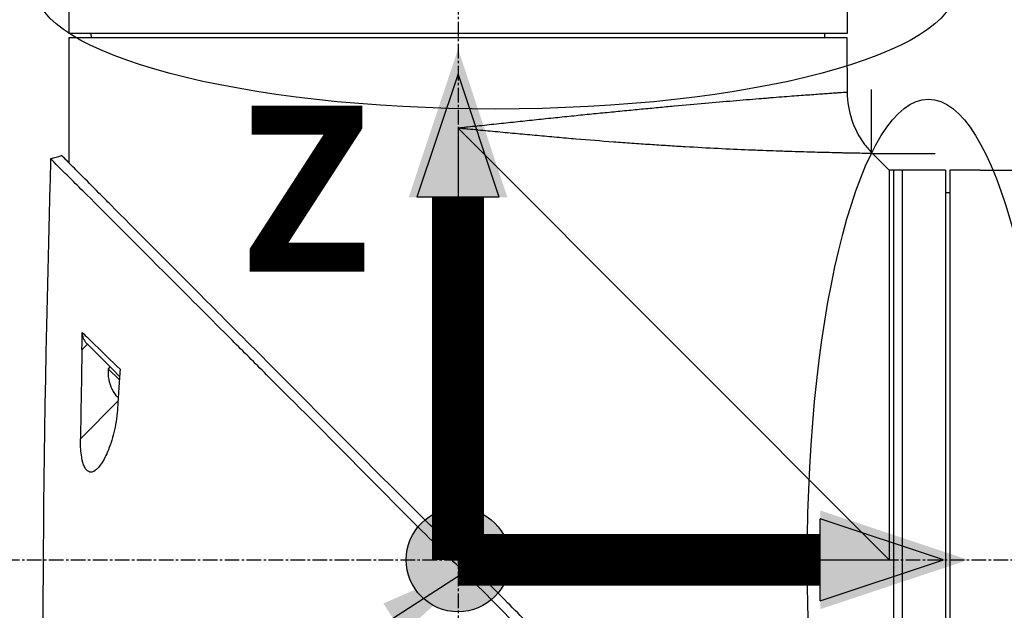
# Model space of a CAD drawing. Header units: millimetres. Extents: x 0 to 4378, y 0 to 2376.
# Tile 149 of 224: x 1525 to 1639, y 1634 to 1702. Entities that reach past the tile are written whole.
import ezdxf

# ---------------------------------------------------------------- set-up
doc = ezdxf.new("R2010")
doc.units = ezdxf.units.MM
doc.header["$LTSCALE"] = 0.2
doc.linetypes.add('CENTER2', pattern=[1.125, 0.75, -0.125, 0.125, -0.125])
for name, color, linetype in [('02_Center Line', 1, 'CENTER2'), ('07_Special Line2', 76, 'Continuous'), ('12_Before Rev.Num.', 5, 'Continuous'), ('13_After Rev.Num.', 6, 'Continuous')]:
    doc.layers.add(name, color=color, linetype=linetype)
doc.layers.add('14_Mark', color=7, linetype='Continuous', true_color=0xe03c31)
doc.styles.add('Rainbow-5.0 Style', font='malgunsl.ttf')
doc.dimstyles.new('Rainbow-5.0 Style', dxfattribs={"dimtxt": 4, "dimasz": 2.5, "dimexe": 1, "dimexo": 1, "dimgap": 1, "dimtad": 1, "dimdsep": 46, "dimtxsty": 'Rainbow-5.0 Style', "dimcen": 0, "dimclrd": 251, "dimclre": 251, "dimclrt": 7, "dimazin": 3, "dimtp": 0.1, "dimtm": 0.1, "dimtfac": 0.61, "dimtmove": 0, "dimatfit": 3, "dimfxl": 1, "dimlwd": -1, "dimlwe": -1, "dimarcsym": 1})

# ---------------------------------------------------------------- blocks, each defined once
blk = doc.blocks.new('*D131')
at = {"color": 251, "linetype": 'ByBlock', "transparency": 16777216}
for p, q in [((1638.55, 1756.68), (1891.38, 1756.68)), ((1887.38, 1649.53), (1887.38, 1746.68)), ((1755.7, 1639.53), (1891.38, 1639.53))]:
    blk.add_line(p, q, dxfattribs=at)
at = {"color": 251, "transparency": 16777216}
for points in [[(1885.72, 1746.68), (1889.05, 1746.68), (1887.38, 1756.68)], [(1885.72, 1649.53), (1889.05, 1649.53), (1887.38, 1639.53)]]:
    blk.add_solid(points, dxfattribs=at)
at = {"layer": 'Defpoints', "color": 0, "transparency": 16777216}
for p in [(1634.55, 1756.68), (1887.38, 1756.68), (1751.7, 1639.53)]:
    blk.add_point(p, dxfattribs=at)
at = {"color": 7, "transparency": 16777216, "insert": (1875.07, 1698.11), "char_height": 16, "attachment_point": 5, "rotation": 90, "style": 'Rainbow-5.0 Style'}
blk.add_mtext('117.15', dxfattribs=at)
blk = doc.blocks.new('*D132')
at = {"color": 251, "linetype": 'ByBlock', "transparency": 16777216}
for p, q in [((1638.55, 1756.68), (1943.4, 1756.68)), ((1939.4, 1746.68), (1939.4, 866.68)), ((1814.42, 856.68), (1943.4, 856.68))]:
    blk.add_line(p, q, dxfattribs=at)
at = {"color": 251, "transparency": 16777216}
for points in [[(1937.74, 1746.68), (1941.07, 1746.68), (1939.4, 1756.68)], [(1937.74, 866.68), (1941.07, 866.68), (1939.4, 856.68)]]:
    blk.add_solid(points, dxfattribs=at)
at = {"layer": 'Defpoints', "color": 0, "transparency": 16777216}
for p in [(1634.55, 1756.68), (1810.42, 856.68), (1939.4, 856.68)]:
    blk.add_point(p, dxfattribs=at)
at = {"color": 7, "transparency": 16777216, "insert": (1927.12, 1306.68), "char_height": 16, "attachment_point": 5, "rotation": 90, "style": 'Rainbow-5.0 Style'}
blk.add_mtext('900', dxfattribs=at)
blk = doc.blocks.new('*D133')
at = {"color": 251, "linetype": 'ByBlock', "transparency": 16777216}
for p, q in [((1575.56, 1808.65), (1575.56, 1872.74)), ((1692.71, 1691.5), (1692.71, 1872.74)), ((1585.56, 1868.74), (1682.71, 1868.74))]:
    blk.add_line(p, q, dxfattribs=at)
at = {"color": 251, "transparency": 16777216}
for points in [[(1585.56, 1870.4), (1585.56, 1867.07), (1575.56, 1868.74)], [(1682.71, 1870.4), (1682.71, 1867.07), (1692.71, 1868.74)]]:
    blk.add_solid(points, dxfattribs=at)
at = {"layer": 'Defpoints', "color": 0, "transparency": 16777216}
for p in [(1692.71, 1868.74), (1575.56, 1804.65), (1692.71, 1687.5)]:
    blk.add_point(p, dxfattribs=at)
at = {"color": 7, "transparency": 16777216, "insert": (1634.13, 1881.05), "char_height": 16, "attachment_point": 5, "style": 'Rainbow-5.0 Style'}
blk.add_mtext('117.15', dxfattribs=at)
blk = doc.blocks.new('Blk$A37R2-3W24R')
for p, q in [((-201.25, 1047.15), (-201.25, 1040.65)), ((-111.25, 1046.65), (-111.25, 1040.65)), ((-111.25, 1040.65), (-201.25, 1040.65)), ((-198.64, 1040.15), (-198.65, 1040.65)), ((-113.86, 1040.15), (-113.85, 1040.65)), ((-111.25, 1040.15), (-201.25, 1040.15)), ((-201.25, 1040.15), (-201.25, 1037.15)), ((-111.25, 1037.15), (-111.25, 1040.15)), ((-201.25, 1036.65), (-201.25, 1025.7)), ((-111.25, 1036.65), (-111.25, 1033.84)), ((-116.25, 1033.48), (-116.25, 1033.48)), ((-156.25, 1029.7), (-156.25, 980.73)), ((-106.4, 979.85), (-156.25, 1029.7)), ((-106.4, 1024.85), (-108.32, 1026.77)), ((-99.9, 1024.85), (-106.4, 1024.85)), ((-105.9, 1024.85), (-105.9, 934.85)), ((-104.9, 1024.85), (-104.9, 934.85)), ((-99.9, 1024.85), (-99.9, 934.85)), ((-99.4, 1024.85), (-99.4, 934.85)), ((-96.4, 1024.85), (-99.4, 1024.85)), ((-95.9, 1024.85), (-84.98, 1024.85)), ((-99.4, 1022.24), (-99.9, 1022.25)), ((-199.11, 1004.75), (-199.73, 1004.12)), ((-199.11, 1004.75), (-196.18, 1001.82)), ((-197.68, 1004.14), (-197.68, 1004.14)), ((-197.66, 1004.12), (-197.66, 1004.12)), ((-196.49, 1002.13), (-196.7, 1001.92)), ((-196.7, 1001.92), (-195.41, 1000.63)), ((-196.18, 1001.82), (-195.39, 1001.03)), ((-196.25, 999.54), (-196.24, 999.55)), ((-195.63, 998.62), (-195.54, 998.72)), ((-199.9, 993.84), (-195.57, 998.17)), ((-155.37, 979.85), (-106.4, 979.85))]:
    blk.add_line(p, q)
for radius, start, end in [(4.52, 175.2393, 206.2869), (4.5, 206.2241, 220.3846)]:
    blk.add_arc((-192.2, 1001.54), radius, start, end)
for centre, major_axis, ratio, start_param, end_param in [((2323.9, 932.01), (-101.98, 2690.77), 0.938894, 1.500251, 1.501378), ((-174, 1285.85), (26.02, 366.09), 0.042138, 2.37416, 2.795052), ((-181.51, 1160.08), (-14.62, -235.71), 0.048312, 5.438434, 5.498234)]:
    blk.add_ellipse(centre, major_axis=major_axis, ratio=ratio, start_param=start_param, end_param=end_param)
for points, knots in [([(-201.25, 1037.15), (-201.25, 1037.09), (-201.25, 1037.02), (-201.25, 1036.9), (-201.25, 1036.84), (-201.25, 1036.75), (-201.25, 1036.71), (-201.25, 1036.66), (-201.25, 1036.65), (-201.25, 1036.65)], [0, 0, 0, 0, 0.0188345, 0.0188345, 0.037669, 0.037669, 0.0565035, 0.0565035, 0.075338, 0.075338, 0.075338, 0.075338]), ([(-111.25, 1036.65), (-111.25, 1036.65), (-111.25, 1036.66), (-111.25, 1036.71), (-111.25, 1036.75), (-111.25, 1036.84), (-111.25, 1036.9), (-111.25, 1037.02), (-111.25, 1037.09), (-111.25, 1037.15)], [-0.075338, -0.075338, -0.075338, -0.075338, -0.0565035, -0.0565035, -0.037669, -0.037669, -0.0188345, -0.0188345, 0, 0, 0, 0]), ([(-111.25, 1033.84), (-111.25, 1033.84), (-111.25, 1033.84), (-111.26, 1033.84), (-111.27, 1033.84), (-111.29, 1033.84), (-111.3, 1033.84), (-111.34, 1033.84), (-111.4, 1033.83), (-111.47, 1033.83), (-111.54, 1033.82), (-111.63, 1033.82), (-111.74, 1033.81), (-111.84, 1033.8), (-111.97, 1033.79), (-112.11, 1033.78), (-112.26, 1033.77), (-112.42, 1033.76), (-112.59, 1033.75), (-112.77, 1033.74), (-112.97, 1033.72), (-113.19, 1033.71), (-113.29, 1033.7), (-113.4, 1033.69), (-113.52, 1033.68), (-113.52, 1033.68), (-113.52, 1033.68), (-113.52, 1033.68), (-113.64, 1033.67), (-113.76, 1033.67), (-113.88, 1033.66), (-113.88, 1033.66), (-113.88, 1033.66), (-113.88, 1033.66), (-114.13, 1033.64), (-114.4, 1033.62), (-114.68, 1033.6), (-114.68, 1033.6), (-114.68, 1033.6), (-114.69, 1033.6), (-114.97, 1033.58), (-115.26, 1033.56), (-115.58, 1033.53), (-115.58, 1033.53), (-115.58, 1033.53), (-115.58, 1033.53), (-115.89, 1033.51), (-116.22, 1033.49), (-116.56, 1033.46), (-116.57, 1033.46), (-116.57, 1033.46), (-116.57, 1033.46), (-116.92, 1033.43), (-117.27, 1033.41), (-117.65, 1033.38), (-117.65, 1033.38), (-117.65, 1033.38), (-117.66, 1033.38), (-118.03, 1033.35), (-118.42, 1033.32), (-118.83, 1033.29), (-118.83, 1033.29), (-118.83, 1033.29), (-118.84, 1033.29), (-119.24, 1033.26), (-119.66, 1033.22), (-120.1, 1033.19), (-120.1, 1033.19), (-120.11, 1033.19), (-120.11, 1033.19), (-120.33, 1033.17), (-120.55, 1033.15), (-120.77, 1033.13), (-121, 1033.12), (-121.23, 1033.1), (-121.47, 1033.08), (-121.47, 1033.08), (-121.47, 1033.08), (-121.48, 1033.08), (-121.94, 1033.04), (-122.42, 1033), (-122.91, 1032.96), (-122.92, 1032.96), (-122.92, 1032.96), (-122.93, 1032.96), (-123.42, 1032.92), (-123.92, 1032.88), (-124.43, 1032.83), (-124.44, 1032.83), (-124.44, 1032.83), (-124.45, 1032.83), (-125.48, 1032.75), (-126.56, 1032.65), (-127.69, 1032.55), (-127.69, 1032.55), (-127.7, 1032.55), (-127.7, 1032.55), (-128.83, 1032.45), (-130.01, 1032.35), (-131.23, 1032.24), (-131.24, 1032.24), (-131.24, 1032.23), (-131.25, 1032.23), (-131.86, 1032.18), (-132.48, 1032.12), (-133.11, 1032.06), (-133.11, 1032.06), (-133.12, 1032.06), (-133.12, 1032.06), (-133.75, 1032), (-134.39, 1031.94), (-135.03, 1031.88), (-135.04, 1031.88), (-135.04, 1031.88), (-135.05, 1031.88), (-135.69, 1031.82), (-136.34, 1031.75), (-136.99, 1031.69), (-137, 1031.69), (-137.01, 1031.69), (-137.01, 1031.69), (-137.67, 1031.62), (-138.33, 1031.56), (-139, 1031.49), (-139.01, 1031.49), (-139.01, 1031.49), (-139.02, 1031.49), (-139.69, 1031.43), (-140.36, 1031.36), (-141.05, 1031.29), (-141.05, 1031.29), (-141.06, 1031.29), (-141.06, 1031.29), (-141.74, 1031.22), (-142.44, 1031.15), (-143.13, 1031.08), (-143.14, 1031.08), (-143.14, 1031.08), (-143.15, 1031.08), (-143.84, 1031), (-144.55, 1030.93), (-145.26, 1030.86), (-145.26, 1030.86), (-145.27, 1030.86), (-145.27, 1030.86), (-145.99, 1030.78), (-146.71, 1030.71), (-147.44, 1030.63), (-148.16, 1030.56), (-148.89, 1030.48), (-149.62, 1030.4), (-150.35, 1030.33), (-151.09, 1030.25), (-151.82, 1030.17), (-152.19, 1030.13), (-152.56, 1030.09), (-152.93, 1030.05), (-153.3, 1030.01), (-153.66, 1029.97), (-154.03, 1029.93), (-154.4, 1029.9), (-154.77, 1029.86), (-155.14, 1029.82), (-155.33, 1029.8), (-155.51, 1029.78), (-155.7, 1029.76), (-155.88, 1029.74), (-156.07, 1029.72), (-156.25, 1029.7)], [0.07060728, 0.07060728, 0.07060728, 0.07060728, 0.07170361, 0.07170361, 0.07170361, 0.07280828, 0.07280828, 0.07280828, 0.07501635, 0.07501635, 0.07501635, 0.07721945, 0.07721945, 0.07721945, 0.07943249, 0.07943249, 0.07943249, 0.08163213, 0.08163213, 0.08163213, 0.08384862, 0.08384862, 0.08384862, 0.08494202, 0.08494202, 0.08494202, 0.08495266, 0.08495266, 0.08495266, 0.08604529, 0.08604529, 0.08604529, 0.08605669, 0.08605669, 0.08605669, 0.08825193, 0.08825193, 0.08825193, 0.08826476, 0.08826476, 0.08826476, 0.09045866, 0.09045866, 0.09045866, 0.09047283, 0.09047283, 0.09047283, 0.09266548, 0.09266548, 0.09266548, 0.0926809, 0.0926809, 0.0926809, 0.09487241, 0.09487241, 0.09487241, 0.09488896, 0.09488896, 0.09488896, 0.09707944, 0.09707944, 0.09707944, 0.09709703, 0.09709703, 0.09709703, 0.0992866, 0.0992866, 0.0992866, 0.0993051, 0.0993051, 0.0993051, 0.10038972, 0.10038972, 0.10038972, 0.10149384, 0.10149384, 0.10149384, 0.10151317, 0.10151317, 0.10151317, 0.10370128, 0.10370128, 0.10370128, 0.10372124, 0.10372124, 0.10372124, 0.10590889, 0.10590889, 0.10590889, 0.10592931, 0.10592931, 0.10592931, 0.11032469, 0.11032469, 0.11032469, 0.11034544, 0.11034544, 0.11034544, 0.11474132, 0.11474132, 0.11474132, 0.11476158, 0.11476158, 0.11476158, 0.11694994, 0.11694994, 0.11694994, 0.11696965, 0.11696965, 0.11696965, 0.11915879, 0.11915879, 0.11915879, 0.11917771, 0.11917771, 0.11917771, 0.12136786, 0.12136786, 0.12136786, 0.12138578, 0.12138578, 0.12138578, 0.12357717, 0.12357717, 0.12357717, 0.12359385, 0.12359385, 0.12359385, 0.12578671, 0.12578671, 0.12578671, 0.12580192, 0.12580192, 0.12580192, 0.12799646, 0.12799646, 0.12799646, 0.12800999, 0.12800999, 0.12800999, 0.13020641, 0.13020641, 0.13020641, 0.13021805, 0.13021805, 0.13021805, 0.13242612, 0.13242612, 0.13242612, 0.13463419, 0.13463419, 0.13463419, 0.13684226, 0.13684226, 0.13684226, 0.13794629, 0.13794629, 0.13794629, 0.13905033, 0.13905033, 0.13905033, 0.14015436, 0.14015436, 0.14015436, 0.14070638, 0.14070638, 0.14070638, 0.1412584, 0.1412584, 0.1412584, 0.1412584]), ([(-111.25, 1033.84), (-111.25, 1032.76), (-111.07, 1031.67), (-110.38, 1029.64), (-109.88, 1028.67), (-108.96, 1027.45), (-108.65, 1027.1), (-108.32, 1026.77)], [0, 0, 0, 0, 0.3242583, 0.3242583, 0.6426929, 0.6426929, 0.7824853, 0.7824853, 0.7824853, 0.7824853]), ([(-108.32, 1026.77), (-108.32, 1026.77), (-108.32, 1026.77), (-108.36, 1026.77), (-108.54, 1026.77), (-108.84, 1026.78), (-109.38, 1026.79), (-110.06, 1026.8), (-110.79, 1026.82), (-111.19, 1026.82), (-111.61, 1026.83), (-112.21, 1026.85), (-113.03, 1026.87), (-114.11, 1026.89), (-115.29, 1026.92), (-116.57, 1026.96), (-117.72, 1027), (-118.69, 1027.03), (-119.7, 1027.06), (-121.02, 1027.11), (-123.21, 1027.2), (-126.14, 1027.33), (-129, 1027.49), (-130.98, 1027.6), (-132.33, 1027.69), (-134.05, 1027.8), (-136.14, 1027.94), (-138.97, 1028.15), (-141.87, 1028.38), (-144.84, 1028.63), (-147.1, 1028.84), (-149.37, 1029.05), (-151.66, 1029.26), (-153.57, 1029.44), (-154.91, 1029.57), (-155.68, 1029.64), (-156.06, 1029.68), (-156.25, 1029.7)], [0.07327246, 0.07327246, 0.07327246, 0.07327246, 0.0732784, 0.0755701, 0.07786179, 0.08015349, 0.08244518, 0.08702857, 0.08817442, 0.08932027, 0.09046611, 0.09161196, 0.09390366, 0.09619535, 0.09848705, 0.10077874, 0.10307044, 0.10421629, 0.10536213, 0.10765383, 0.10994553, 0.11452892, 0.11911231, 0.12025815, 0.121404, 0.1236957, 0.12598739, 0.12827909, 0.13286248, 0.13515417, 0.13744587, 0.13973756, 0.14202926, 0.14432096, 0.1454668, 0.14603973, 0.14661265, 0.14661265, 0.14661265, 0.14661265]), ([(-109.74, 932.56), (-109.74, 932.57), (-109.89, 932.68), (-111.54, 934.34), (-112.56, 935.39), (-114.71, 937.54), (-115.7, 938.51), (-117.36, 940.16), (-117.99, 940.8), (-119.29, 942.1), (-119.96, 942.77), (-121.04, 943.85), (-121.41, 944.22), (-124.55, 947.37), (-127.25, 950.02), (-131.42, 954.18), (-134.44, 957.25), (-141.9, 964.75), (-145.54, 968.37), (-152.43, 975.26), (-154.85, 977.75), (-157.73, 980.58), (-159.67, 982.43), (-164.1, 986.87), (-165.95, 988.75), (-172.37, 995.25), (-175.92, 998.76), (-179.74, 1002.58), (-181.07, 1003.91), (-184.83, 1007.67), (-187.2, 1010.04), (-193.84, 1016.68), (-197, 1019.85), (-199.79, 1022.62), (-200.39, 1023.21), (-201.68, 1024.49), (-202.3, 1025.1), (-203.13, 1025.94), (-203.35, 1026.17), (-203.35, 1026.17)], [0.007059, 0.007059, 0.007059, 0.007059, 0.615438, 0.615438, 1.069569, 1.069569, 1.371276, 1.371276, 1.544721, 1.544721, 1.716113, 1.716113, 1.805171, 1.805171, 2.453917, 2.453917, 3.119268, 3.119268, 3.710855, 3.710855, 4.236876, 4.236876, 4.642605, 4.642605, 4.934699, 4.934699, 5.667174, 5.667174, 6.066186, 6.066186, 6.818123, 6.818123, 8.314738, 8.314738, 8.772171, 8.772171, 9.455351, 9.455351, 10.137965, 10.137965, 10.137965, 10.137965]), ([(-156.88, 981.35), (-156.9, 981.37), (-156.99, 981.46), (-157.19, 981.65), (-157.27, 981.72), (-157.5, 981.95), (-157.66, 982.1), (-158.13, 982.56), (-158.44, 982.86), (-159.38, 983.78), (-160, 984.39), (-161.87, 986.23), (-163.11, 987.47), (-166.84, 991.19), (-169.32, 993.69), (-177.55, 1001.96), (-182.43, 1006.84), (-190.16, 1014.58), (-193.62, 1018.04), (-196.85, 1021.29), (-197.32, 1021.77), (-199.31, 1023.77), (-200.51, 1024.96), (-201.53, 1025.99), (-201.74, 1026.2), (-201.96, 1026.41), (-202.01, 1026.47), (-202.06, 1026.51), (-202.07, 1026.53), (-202.08, 1026.54), (-202.08, 1026.54), (-202.09, 1026.54), (-202.09, 1026.54), (-202.09, 1026.54)], [0.0003975, 0.0003975, 0.0003975, 0.0003975, 0.0037334, 0.0037334, 0.0059736, 0.0059736, 0.0104554, 0.0104554, 0.0194241, 0.0194241, 0.0373842, 0.0373842, 0.0734232, 0.0734232, 0.1463793, 0.1463793, 0.3201527, 0.3201527, 0.4871586, 0.4871586, 0.516686, 0.516686, 0.6197489, 0.6197489, 0.6590143, 0.6590143, 0.678683, 0.678683, 0.6884419, 0.6884419, 0.6932923, 0.6932923, 0.6950052, 0.6950052, 0.6950052, 0.6950052]), ([(-202.08, 1026.54), (-202.08, 1026.54), (-202.08, 1026.54), (-202.08, 1026.54), (-202.07, 1026.53), (-202.06, 1026.52), (-202.04, 1026.51), (-201.98, 1026.46), (-201.93, 1026.41), (-201.71, 1026.2), (-201.51, 1026), (-201.25, 1025.73)], [0.0212085, 0.0212085, 0.0212085, 0.0212085, 0.039197, 0.039197, 0.0769304, 0.0769304, 0.152825, 0.152825, 0.3056694, 0.3056694, 0.5941457, 0.5941457, 0.5941457, 0.5941457]), ([(-106.4, 1024.85), (-106.4, 1024.85), (-106.4, 1024.78), (-106.4, 1024.5), (-106.4, 1024.28), (-106.4, 1023.72), (-106.4, 1023.37), (-106.4, 1022.52), (-106.4, 1022.04), (-106.4, 1020.93), (-106.4, 1020.31), (-106.4, 1018.94), (-106.4, 1018.2), (-106.4, 1016.59), (-106.4, 1015.72), (-106.4, 1013.88), (-106.4, 1012.91), (-106.4, 1010.85), (-106.4, 1009.78), (-106.4, 1007.66), (-106.4, 1006.62), (-106.4, 1003.69), (-106.4, 1001.72), (-106.4, 998.91), (-106.4, 998.14), (-106.4, 995.97), (-106.4, 994.57), (-106.4, 991), (-106.4, 988.81), (-106.4, 984.38), (-106.4, 982.15), (-106.4, 979.89), (-106.4, 979.87), (-106.4, 979.85)], [7.065101, 7.065101, 7.065101, 7.065101, 7.503081, 7.503081, 7.941245, 7.941245, 8.379363, 8.379363, 8.81754, 8.81754, 9.255686, 9.255686, 9.693876, 9.693876, 10.132032, 10.132032, 10.570233, 10.570233, 11.008387, 11.008387, 11.398553, 11.398553, 12.081509, 12.081509, 12.337551, 12.337551, 12.785597, 12.785597, 13.457918, 13.457918, 14.130202, 14.130202, 14.135687, 14.135687, 14.135687, 14.135687]), ([(-95.9, 1024.85), (-95.9, 1024.85), (-95.91, 1024.85), (-95.96, 1024.85), (-96, 1024.85), (-96.09, 1024.85), (-96.15, 1024.85), (-96.27, 1024.85), (-96.34, 1024.85), (-96.4, 1024.85)], [0.075338, 0.075338, 0.075338, 0.075338, 0.09417251, 0.09417251, 0.11300701, 0.11300701, 0.13184151, 0.13184151, 0.15067601, 0.15067601, 0.15067601, 0.15067601]), ([(-199.73, 1004.12), (-199.73, 1004.45), (-199.72, 1004.79), (-199.71, 1005.43), (-199.71, 1005.8), (-199.7, 1006.11)], [-0.1913085, -0.1913085, -0.1913085, -0.1913085, -0.0940503, -0.0940503, 0, 0, 0, 0]), ([(-199.7, 1006.11), (-199.24, 1005.66), (-198.74, 1005.17), (-198.21, 1004.66), (-197.32, 1003.79), (-196.35, 1002.85), (-195.32, 1001.86)], [0, 0, 0, 0, 0.371058, 0.371058, 0.371058, 1, 1, 1, 1]), ([(-199.7, 1006.11), (-199.7, 1005.99), (-199.69, 1005.87), (-199.64, 1005.62), (-199.6, 1005.49), (-199.49, 1005.25), (-199.42, 1005.14), (-199.28, 1004.93), (-199.2, 1004.84), (-199.11, 1004.75)], [0, 0, 0, 0, 0.0370329, 0.0370329, 0.076468, 0.076468, 0.1152358, 0.1152358, 0.1527656, 0.1527656, 0.1527656, 0.1527656]), ([(-195.33, 1001.84), (-195.35, 1001.49), (-195.38, 1001.08), (-195.43, 1000.37), (-195.46, 999.98), (-195.48, 999.61)], [-0.2166132, -0.2166132, -0.2166132, -0.2166132, -0.1116759, -0.1116759, 0, 0, 0, 0]), ([(-195.48, 999.61), (-195.51, 999.2), (-195.53, 998.79), (-195.58, 997.97), (-195.61, 997.56), (-195.64, 997.15)], [0.000001, 0.000001, 0.000001, 0.000001, 0.1240778, 0.1240778, 0.2481545, 0.2481545, 0.2481545, 0.2481545]), ([(-195.64, 997.15), (-195.69, 996.26), (-195.84, 995.37), (-196.23, 993.76), (-196.49, 992.99), (-197.02, 991.74), (-197.31, 991.19), (-197.88, 990.42), (-198.13, 990.18), (-198.52, 989.99), (-198.67, 989.96), (-198.91, 990.01), (-199, 990.05), (-199.17, 990.19), (-199.24, 990.27), (-199.4, 990.5), (-199.47, 990.66), (-199.66, 991.17), (-199.74, 991.56), (-199.88, 992.52), (-199.91, 993.15), (-199.9, 993.84)], [-1.596737, -1.596737, -1.596737, -1.596737, -1.33399, -1.33399, -1.081083, -1.081083, -0.864266, -0.864266, -0.684891, -0.684891, -0.576042, -0.576042, -0.504751, -0.504751, -0.44002, -0.44002, -0.35801, -0.35801, -0.205711, -0.205711, -0.000001, -0.000001, -0.000001, -0.000001]), ([(-154.76, 979.22), (-154.94, 979.41), (-155.13, 979.61), (-155.42, 979.9), (-155.52, 980), (-155.69, 980.17), (-155.75, 980.24), (-155.88, 980.36), (-155.94, 980.43), (-156.08, 980.56), (-156.16, 980.64), (-156.33, 980.81), (-156.42, 980.9), (-156.63, 981.11), (-156.76, 981.23), (-156.88, 981.35)], [0.0002958, 0.0002958, 0.0002958, 0.0002958, 0.0803707, 0.0803707, 0.1241416, 0.1241416, 0.1519625, 0.1519625, 0.1775479, 0.1775479, 0.210957, 0.210957, 0.2493552, 0.2493552, 0.3001905, 0.3001905, 0.3001905, 0.3001905]), ([(-109.56, 934.01), (-109.56, 934.02), (-109.57, 934.03), (-109.73, 934.19), (-110.25, 934.71), (-111.45, 935.9), (-111.83, 936.28), (-112.74, 937.19), (-113.27, 937.72), (-114.61, 939.05), (-115.46, 939.9), (-118.99, 943.41), (-122.14, 946.57), (-126.15, 950.56), (-126.75, 951.17), (-129.18, 953.59), (-131.07, 955.47), (-134.46, 958.85), (-135.94, 960.34), (-139.92, 964.3), (-142.46, 966.81), (-146.05, 970.41), (-147.12, 971.47), (-148.96, 973.32), (-149.74, 974.11), (-151.47, 975.86), (-152.42, 976.82), (-153.83, 978.27), (-154.29, 978.74), (-154.76, 979.22)], [-8.584088, -8.584088, -8.584088, -8.584088, -8.41957, -8.41957, -7.405825, -7.405825, -7.009362, -7.009362, -6.570806, -6.570806, -5.993954, -5.993954, -4.313633, -4.313633, -4.020302, -4.020302, -3.14591, -3.14591, -2.482877, -2.482877, -1.393563, -1.393563, -0.939479, -0.939479, -0.605419, -0.605419, -0.199748, -0.199748, -0.000287, -0.000287, -0.000287, -0.000287])]:
    blk.add_open_spline(points, degree=3, knots=knots)
for points in [[(-203.35, 1026.17), (-202.93, 1026.29), (-202.51, 1026.42), (-202.09, 1026.54)], [(-203.35, 1026.17), (-203.35, 1026.17), (-203.35, 1026.17), (-203.35, 1026.17)], [(-195.32, 1001.86), (-195.32, 1001.85), (-195.32, 1001.84), (-195.33, 1001.84)]]:
    blk.add_open_spline(points, degree=3)
at = {"layer": '02_Center Line', "ltscale": 11.288275}
for p, q in [((-156.25, 1153.75), (-156.25, 910.71)), ((-216.25, 979.85), (36.59, 979.85))]:
    blk.add_line(p, q, dxfattribs=at)
blk = doc.blocks.new('A$C19ebd0c3_1234')
for q in [(46.93, -0.78), (54.3, 6.59)]:
    blk.add_line((46.93, 6.59), q)
blk.add_ellipse((0, 0), major_axis=(53.19, 0), ratio=0.263273)
blk = doc.blocks.new('A$C3a293ff3')
at = {"layer": '07_Special Line2'}
blk.add_hatch(color=256, dxfattribs=at).paths.add_polyline_path([(49.156, 0), (34.9, 4.752), (34.9, -4.752)])
at = {"layer": '12_Before Rev.Num.'}
blk.add_hatch(color=256, dxfattribs=at).paths.add_polyline_path([(0, 49.156), (-4.752, 34.9), (4.752, 34.9)])
at = {"layer": '14_Mark'}
h = blk.add_hatch(color=256, dxfattribs=at)
h.dxf.hatch_style = 1
h.paths.add_polyline_path([(5, 0, 1), (-5, 0, 1)])
at = {"layer": '07_Special Line2'}
for p, q in [((34.9, -3.96), (34.9, 3.96)), ((46.78, 0), (34.9, 3.96)), ((34.9, -3.96), (46.78, 0))]:
    blk.add_line(p, q, dxfattribs=at)
at = {"layer": '07_Special Line2', "const_width": 5}
blk.add_lwpolyline([(34.9, 0), (0, 0)], dxfattribs=at)
at = {"layer": '12_Before Rev.Num.'}
for p, q in [((0, 46.78), (-3.96, 34.9)), ((3.96, 34.9), (0, 46.78)), ((3.96, 34.9), (-3.96, 34.9))]:
    blk.add_line(p, q, dxfattribs=at)
at = {"layer": '12_Before Rev.Num.', "const_width": 5}
blk.add_lwpolyline([(0, 34.9), (0, 0)], dxfattribs=at)
at = {"layer": '14_Mark'}
blk.add_circle((0, 0), 5, dxfattribs=at)
at = {"layer": '07_Special Line2', "insert": (34.529, -17.308), "char_height": 16, "attachment_point": 4, "style": 'Rainbow-5.0 Style'}
blk.add_mtext('{\\fMalgun Gothic Semilight|b1|i0|c129|p50;Y}', dxfattribs=at)
at = {"layer": '12_Before Rev.Num.', "insert": (-20.587, 35.725), "char_height": 16, "attachment_point": 4, "style": 'Rainbow-5.0 Style'}
blk.add_mtext('{\\fMalgun Gothic Semilight|b1|i0|c129|p50;Z}', dxfattribs=at)
at = {"layer": '14_Mark', "insert": (-17.839, -15.459), "char_height": 16, "attachment_point": 4, "style": 'Rainbow-5.0 Style'}
blk.add_mtext('{\\fMalgun Gothic Semilight|b1|i0|c129|p50;4}', dxfattribs=at)

msp = doc.modelspace()

# ---------------------------------------------------------------- block references
msp.add_blockref('Blk$A37R2-3W24R', (1731.806, 659.684))
at = {"xscale": 1.2, "yscale": 1.2, "zscale": 1.2}
msp.add_blockref('A$C3a293ff3', (1575.556, 1639.534), dxfattribs=at)
at = {"layer": '13_After Rev.Num.'}
msp.add_blockref('A$C19ebd0c3_1234', (1579.886, 1705.6), dxfattribs=at)
at = {"layer": '13_After Rev.Num.', "rotation": 90}
msp.add_blockref('A$C19ebd0c3_1234', (1629.94, 1639.534), dxfattribs=at)

# ---------------------------------------------------------------- dimensions: what is measured, and where the dimension line sits
dim = msp.add_linear_dim(base=(1692.706, 1868.737), p1=(1575.556, 1804.652), p2=(1692.706, 1687.502), dimstyle='Rainbow-5.0 Style', override={"dimscale": 4, "dimtol": 0, "dimlim": 0, "dimtp": 0.1, "dimtm": 0.1, "dimtfac": 0.61, "dimtdec": 2, "dimtolj": 0, "dimtzin": 8})
dim.commit()
dim.dimension.update_dxf_attribs({"geometry": '*D133', "text_midpoint": (1634.131, 1881.053)})
for base, p1, p2, picture, middle in [((1887.384, 1756.684), (1751.697, 1639.534), (1634.547, 1756.684), '*D131', (1875.069, 1698.109)), ((1939.402, 856.684), (1634.547, 1756.684), (1810.421, 856.684), '*D132', (1927.125, 1306.684))]:
    dim = msp.add_linear_dim(base=base, p1=p1, p2=p2, angle=90, dimstyle='Rainbow-5.0 Style', override={"dimscale": 4, "dimtol": 0, "dimlim": 0, "dimtp": 0.1, "dimtm": 0.1, "dimtfac": 0.61, "dimtdec": 2, "dimtolj": 0, "dimtzin": 8})
    dim.commit()
    dim.dimension.update_dxf_attribs({"geometry": picture, "text_midpoint": middle})

# ---------------------------------------------------------------- leaders
at = {"annotation_type": 0, "has_hookline": 1, "hookline_direction": 1, "text_width": 122.213}
msp.add_leader([(1578.556, 1639.534), (1390.951, 1518.928), (1378.451, 1518.928)], dimstyle='Rainbow-5.0 Style', override={"dimscale": 5, "dimgap": 1, "dimtad": 1}, dxfattribs=at)

doc.saveas('drawing.dxf')
